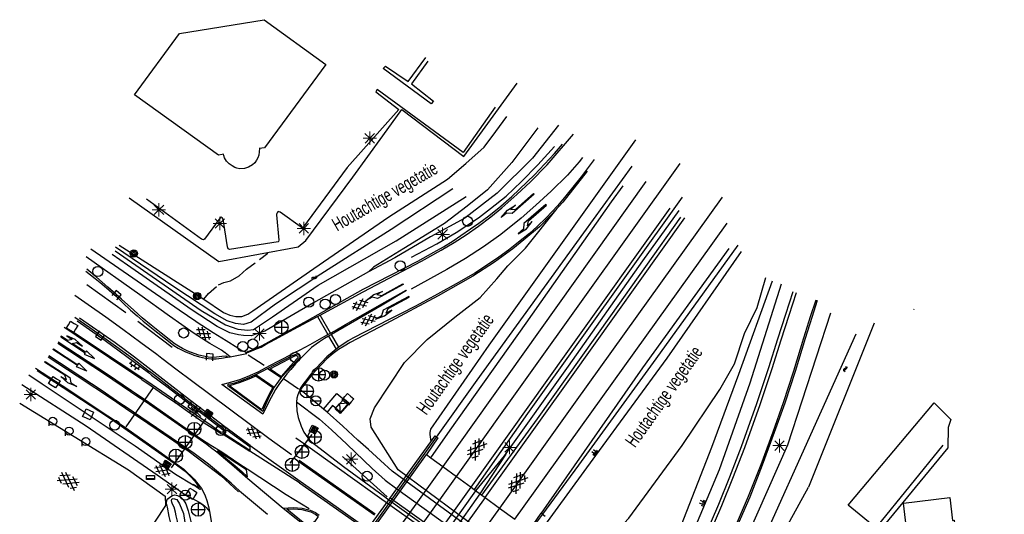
# Model space of a CAD drawing. Header units: metres. Extents: x 814 to 237605, y 2086 to 808797.
# Tile 51 of 57: x 119185 to 119369, y 404357 to 404449. Entities that reach past the tile are written whole.
import ezdxf

# ---------------------------------------------------------------- set-up
doc = ezdxf.new("R2010")
doc.units = ezdxf.units.M
doc.linetypes.add('Houtwal', pattern=[3, 2, -1])
doc.layers.get('0').update_dxf_attribs({"linetype": 'CONTINUOUS'})
for name, color, linetype in [('4401', 7, 'CONTINUOUS'), ('4411', 7, 'CONTINUOUS'), ('4413', 7, 'CONTINUOUS'), ('4601', 172, 'CONTINUOUS'), ('4602', 7, 'CONTINUOUS'), ('B-AF-HAAG-GD', 74, 'CONTINUOUS'), ('B-AF-HOUT-GD', 74, 'Houtwal'), ('B-BB-BORD-GD', 8, 'CONTINUOUS'), ('B-BP-BOOM-GD', 74, 'CONTINUOUS'), ('B-BW-PORT-GD', 8, 'CONTINUOUS'), ('B-GB-BOUW-GD', 242, 'CONTINUOUS'), ('B-GB-NOKL-GD', 242, 'CONTINUOUS'), ('B-GL-RAIL-GD', 232, 'CONTINUOUS'), ('B-KW-DIVR-GD', 134, 'CONTINUOUS'), ('B-KW-PIJLER-GD', 134, 'CONTINUOUS'), ('B-MK-BLOKLG-GD', 121, 'CONTINUOUS'), ('B-MK-DRIEH-GD', 121, 'CONTINUOUS'), ('B-MK-PIJL-GD', 121, 'CONTINUOUS'), ('B-MK-STRP-GD', 121, 'CONTINUOUS'), ('B-MK-STSTRP-GD', 121, 'CONTINUOUS'), ('B-MK-VLAK-GD', 121, 'CONTINUOUS'), ('B-OB-OVER-GD', 8, 'CONTINUOUS'), ('B-OV-PAAL-GD', 63, 'CONTINUOUS'), ('B-TE-OND-GD', 8, 'CONTINUOUS'), ('B-TR-SLOO-GD', 142, 'CONTINUOUS'), ('B-TR-TALB-GD', 72, 'CONTINUOUS'), ('B-TR-TALO-GD', 72, 'CONTINUOUS'), ('B-VH-BNDH-GD', 13, 'CONTINUOUS'), ('B-VH-FPAD-GD', 13, 'CONTINUOUS'), ('B-VH-HFDR-GD', 13, 'CONTINUOUS'), ('B-VH-OVRG-GD', 13, 'CONTINUOUS'), ('B-VH-WEGN-GD', 13, 'CONTINUOUS'), ('B-VR-KAST-GD', 214, 'CONTINUOUS'), ('B-VR-MAIB-GD', 214, 'CONTINUOUS'), ('B-WT-KOLK-GD', 213, 'CONTINUOUS'), ('L-AR-BLOCKS-GD', 8, 'CONTINUOUS'), ('L-AR-SYMB-GD', 8, 'CONTINUOUS')]:
    doc.layers.add(name, color=color, linetype=linetype)

# ---------------------------------------------------------------- blocks, each defined once
blk = doc.blocks.new('2502')
for p, q in [((-0.25, 0.15), (0.25, 0.15)), ((-0.25, 0.05), (0.25, 0.05)), ((-0.25, -0.05), (0.25, -0.05)), ((-0.25, -0.15), (0.25, -0.15))]:
    blk.add_line(p, q)
at = {"flags": 128}
blk.add_lwpolyline([(-0.25, -0.25), (-0.25, -0.15), (-0.25, -0.05), (-0.25, 0.05), (-0.25, 0.15), (-0.25, 0.25), (0.25, 0.25), (0.25, 0.15), (0.25, 0.05), (0.25, -0.05), (0.25, -0.15), (0.25, -0.25)], close=True, dxfattribs=at)
blk = doc.blocks.new('2501')
at = {"flags": 128}
for points in [[(0.001, 0.499), (0.001, -0.001), (0.001, -0.501)], [(-0.499, -0.001), (0.001, -0.001), (0.501, -0.001)]]:
    blk.add_lwpolyline(points, dxfattribs=at)
blk.add_circle((0.001, -0.001), 0.5)
blk = doc.blocks.new('2504', base_point=(119086.285987, 398817.713883))
blk.add_polyline3d([(119085.785987, 398817.463883, 0), (119085.785987, 398817.963883, 0), (119086.785987, 398817.963883, 0), (119086.785987, 398817.463883, 0), (119086.285987, 398817.463883, 0)], close=True)
blk.add_polyline3d([(119085.785987, 398817.963883, 0), (119086.285987, 398817.463883, 0), (119086.785987, 398817.963883, 0)])
blk = doc.blocks.new('3602')
at = {"flags": 128}
blk.add_lwpolyline([(-0.31, 0.001), (-0.31, 0.311), (0, 0.311), (0.31, 0.311), (0.31, 0.001), (0.31, -0.309), (0, -0.309), (-0.31, -0.309)], close=True, dxfattribs=at)
blk = doc.blocks.new('2503')
at = {"flags": 128}
blk.add_lwpolyline([(-0.374, -0.002), (0.001, -0.002), (0.376, -0.002)], dxfattribs=at)
blk.add_circle((0.001, -0.002), 0.375)
blk = doc.blocks.new('2401')
blk.add_circle((0.001, -0.001), 0.375)
blk = doc.blocks.new('2901')
for radius in [0.27, 0.18, 0.09]:
    blk.add_circle((0, 0), radius)
blk = doc.blocks.new('GV6', base_point=(119086.285987, 398817.713883))
at = {"layer": '4411'}
for points in [[(119086.285987, 398817.682633, 0), (119086.442237, 398817.807633, 0)], [(119086.285987, 398817.745133, 0), (119086.442237, 398817.620133, 0)], [(119086.348487, 398817.620133, 0), (119086.598487, 398817.807633, 0)], [(119086.348487, 398817.807633, 0), (119086.598487, 398817.620133, 0)], [(119086.504737, 398817.807633, 0), (119086.660987, 398817.682633, 0)], [(119086.504737, 398817.620133, 0), (119086.660987, 398817.745133, 0)]]:
    blk.add_polyline3d(points, dxfattribs=at)
blk = doc.blocks.new('2701')
at = {"lineweight": 0}
for q in [(-0.353, 0.351), (0.001, 0.497), (0.355, 0.351), (-0.499, -0.003), (-0.352, -0.356), (0.501, -0.003), (0.001, -0.503), (0.355, -0.356)]:
    blk.add_line((0.001, -0.003), q, dxfattribs=at)
blk = doc.blocks.new('WATER', base_point=(119086.285987, 398817.713883))
at = {"layer": '4601'}
for points in [[(119085.785987, 398817.863883, 0), (119085.848487, 398817.926383, 0), (119085.973487, 398817.988883, 0), (119086.098487, 398817.988883, 0), (119086.223487, 398817.926383, 0), (119086.285987, 398817.863883, 0), (119086.348487, 398817.801383, 0), (119086.473487, 398817.738883, 0), (119086.598487, 398817.738883, 0), (119086.723487, 398817.801383, 0), (119086.785987, 398817.863883, 0)], [(119085.785987, 398817.563883, 0), (119085.848487, 398817.626383, 0), (119085.973487, 398817.688883, 0), (119086.098487, 398817.688883, 0), (119086.223487, 398817.626383, 0), (119086.285987, 398817.563883, 0), (119086.348487, 398817.501383, 0), (119086.473487, 398817.438883, 0), (119086.598487, 398817.438883, 0), (119086.723487, 398817.501383, 0), (119086.785987, 398817.563883, 0)]]:
    blk.add_polyline3d(points, dxfattribs=at)
blk = doc.blocks.new('3604')
at = {"flags": 128}
blk.add_lwpolyline([(-0.25, 0.25), (-0.25, -0.25), (0.25, -0.25), (0.25, 0.25)], dxfattribs=at)
blk = doc.blocks.new('OV6', base_point=(119086.285987, 398817.713883))
at = {"layer": '4413'}
for points in [[(119086.285987, 398817.713883, 0), (119086.598487, 398817.713883, 0)], [(119086.317237, 398817.713883, 0), (119086.317237, 398817.745133, 0)], [(119086.379737, 398817.713883, 0), (119086.379737, 398817.682633, 0)], [(119086.442237, 398817.713883, 0), (119086.442237, 398817.745133, 0)], [(119086.504737, 398817.713883, 0), (119086.504737, 398817.682633, 0)], [(119086.567237, 398817.713883, 0), (119086.567237, 398817.745133, 0)]]:
    blk.add_polyline3d(points, dxfattribs=at)
blk = doc.blocks.new('1220')
at = {"flags": 128}
blk.add_lwpolyline([(0, 0), (0, 0.07), (5.45, 0.07), (6.2, -0.67), (7.5, -0.67), (5.7, -0.98), (4, -0.67), (5.2, -0.67), (4.45, -0.08), (0, -0.08)], close=True, dxfattribs=at)
blk = doc.blocks.new('1219')
at = {"flags": 128}
blk.add_lwpolyline([(0, 0), (0, 0.07), (5.45, 0.07), (5.45, 0.38), (7.5, 0), (5.45, -0.38), (5.45, -0.08), (0, -0.08)], close=True, dxfattribs=at)
blk = doc.blocks.new('1223')
at = {"flags": 128}
blk.add_lwpolyline([(2.45, 0.08), (3.05, 0.68), (4.35, 0.68), (2.55, 0.98), (0.85, 0.68), (2.05, 0.68), (1.45, 0.08), (0, 0.08), (0, 0), (0, -0.07), (5.45, -0.07), (5.45, -0.38), (7.5, 0), (5.45, 0.38), (5.45, 0.08)], close=True, dxfattribs=at)
blk = doc.blocks.new('3007')
at = {"flags": 128}
for points in [[(0.3, 0), (-0.3, 0), (-0.3, 0.3), (0.3, 0.3)], [(0, 0.04), (-0.25, 0.04), (-0.25, 0.09), (0.25, 0.09), (0.25, 0.04)]]:
    blk.add_lwpolyline(points, close=True, dxfattribs=at)
blk = doc.blocks.new('3001')
blk.add_line((-0.3, 0), (-0.3, -0.35))
blk.add_circle((0, 0), 0.3)
blk = doc.blocks.new('GV4', base_point=(119086.285987, 398817.713883))
at = {"layer": '4401'}
for points in [[(119086.285987, 398817.745133, 0), (119086.379737, 398817.807633, 0)], [(119086.285987, 398817.651383, 0), (119086.535987, 398817.807633, 0)], [(119086.285987, 398817.807633, 0), (119086.598487, 398817.620133, 0)], [(119086.285987, 398817.713883, 0), (119086.442237, 398817.620133, 0)], [(119086.348487, 398817.620133, 0), (119086.660987, 398817.807633, 0)], [(119086.410987, 398817.807633, 0), (119086.660987, 398817.651383, 0)], [(119086.504737, 398817.620133, 0), (119086.660987, 398817.713883, 0)], [(119086.567237, 398817.807633, 0), (119086.660987, 398817.745133, 0)]]:
    blk.add_polyline3d(points, dxfattribs=at)
blk = doc.blocks.new('1221')
at = {"flags": 128}
blk.add_lwpolyline([(0, 0), (0, -0.07), (5.45, -0.07), (6.2, 0.68), (7.5, 0.68), (5.7, 0.98), (4, 0.68), (5.2, 0.68), (4.45, 0.08), (0, 0.08)], close=True, dxfattribs=at)
blk = doc.blocks.new('TALUD', base_point=(119086.285987, 398817.713883))
at = {"layer": '4602'}
for points in [[(119085.785987, 398818.213883, 0), (119086.285987, 398818.213883, 0)], [(119085.785987, 398817.963883, 0), (119086.785987, 398817.963883, 0)], [(119085.785987, 398817.713883, 0), (119086.285987, 398817.713883, 0)], [(119085.785987, 398817.463883, 0), (119086.785987, 398817.463883, 0)], [(119085.785987, 398817.213883, 0), (119086.285987, 398817.213883, 0)]]:
    blk.add_polyline3d(points, dxfattribs=at)

msp = doc.modelspace()

# ---------------------------------------------------------------- linework, layer by layer
at = {"layer": 'B-AF-HAAG-GD'}
for points in [[(119205.398046, 404415.685271), (119222.123855, 404403.840338), (119236.904316, 404406.53633), (119238.334083, 404407.761951), (119247.086652, 404419.544671), (119252.706998, 404427.233671), (119256.218457, 404432.145838), (119267.797404, 404423.417483), (119277.768888, 404437.090416)], [(119344.296613, 404392.294173), (119332.107463, 404361.7155)], [(119316.036188, 404332.5204), (119332.107463, 404361.7155)]]:
    msp.add_lwpolyline(points, dxfattribs=at)
at = {"layer": 'B-AF-HOUT-GD'}
msp.add_lwpolyline([(119219.284438, 404396.767129), (119220.157274, 404397.867207), (119222.07021, 404399.494414), (119223.061138, 404399.891902), (119224.290111, 404400.235374), (119225.910985, 404401.136522), (119227.285244, 404402.381886), (119231.473588, 404405.545775)], dxfattribs=at)
at = {"layer": 'B-BW-PORT-GD'}
for points in [[(119213.286721, 404365.345423), (119219.733708, 404374.557321)], [(119239.466944, 404371.549894), (119235.327029, 404366.202985)]]:
    msp.add_lwpolyline(points, dxfattribs=at)
at = {"layer": 'B-GB-BOUW-GD'}
for points in [[(119206.388228, 404434.873123), (119214.746662, 404446.340312), (119230.547854, 404448.899214), (119242.063844, 404440.56872), (119230.600008, 404424.997379), (119229.610571, 404424.855073), (119229.659744, 404424.854328), (119229.63106, 404424.261261), (119229.550966, 404423.665215), (119229.37774, 404423.141439), (119229.126655, 404422.693659), (119228.830495, 404422.225763), (119228.411772, 404421.848763), (119227.61307, 404421.377142), (119226.913088, 404421.13537), (119226.040252, 404421.084706), (119225.450539, 404421.195347), (119225.11638, 404421.367828), (119224.589997, 404421.662871), (119224.056535, 404422.012676), (119223.789059, 404422.263761), (119223.550641, 404422.548), (119223.35022, 404422.832613), (119223.172524, 404423.158203), (119223.013826, 404423.550103), (119222.96428, 404423.800815), (119222.740763, 404423.741211), (119222.026252, 404423.643236)], [(119358.107382, 404372.880195), (119358.041816, 404369.094182), (119345.343792, 404353.617836), (119339.471989, 404358.38658), (119355.485522, 404377.466027), (119358.6021, 404374.337156)], [(119366.865167, 404347.906966), (119368.595564, 404333.984066), (119361.376696, 404333.00208), (119361.752951, 404332.258512), (119362.328881, 404327.724833), (119356.03314, 404326.958914), (119355.467641, 404331.342835), (119356.493213, 404332.668666), (119357.953527, 404332.863499), (119356.091999, 404346.534197), (119355.511972, 404346.441437), (119354.928591, 404346.915666), (119351.050192, 404346.416478), (119350.669839, 404349.890683), (119347.747349, 404349.596758), (119347.349488, 404352.660437), (119350.457498, 404352.974479), (119349.782475, 404358.767678), (119358.412855, 404359.795113), (119358.945199, 404355.533753), (119359.271162, 404355.567653), (119360.106745, 404347.854812), (119360.161507, 404347.157065)]]:
    msp.add_lwpolyline(points, close=True, dxfattribs=at)
at = {"layer": 'B-GB-NOKL-GD'}
msp.add_lwpolyline([(119357.131728, 404369.54457), (119344.815173, 404354.416539)], dxfattribs=at)
at = {"layer": 'B-GL-RAIL-GD'}
for points in [[(119258.044966, 404404.61557), (119262.777575, 404407.129769), (119266.389244, 404409.205501), (119270.529904, 404411.980469), (119272.756138, 404413.717572), (119275.664844, 404416.023899), (119278.580629, 404418.743361), (119281.613761, 404421.826412), (119284.731829, 404425.226857)], [(119262.716108, 404371.092428), (119270.273604, 404381.674488), (119290.177085, 404409.144778), (119299.169564, 404421.58613)], [(119270.066115, 404361.064986), (119275.407799, 404367.612634), (119287.319415, 404384.319071), (119301.151791, 404403.942038), (119307.937779, 404413.319339)], [(119318.904662, 404406.849254), (119303.634324, 404385.67694), (119289.188021, 404365.839024), (119282.456794, 404356.716905)], [(119239.555233, 404338.704009), (119249.163874, 404352.116172), (119262.716108, 404371.092428)], [(119245.184519, 404367.483367), (119253.526562, 404359.943752)], [(119275.605612, 404367.889796), (119270.801668, 404360.525344)], [(119251.295046, 404334.782847), (119270.066115, 404361.064986)], [(119270.801668, 404360.525344), (119256.07615, 404339.642037), (119252.201205, 404334.134166)], [(119274.793499, 404344.922636), (119254.047134, 404359.704589)], [(119282.456794, 404356.716905), (119280.60756, 404354.210903), (119260.001116, 404325.291846), (119259.290703, 404324.275587)]]:
    msp.add_lwpolyline(points, dxfattribs=at)
at = {"layer": 'B-KW-DIVR-GD'}
for points in [[(119240.180337, 404340.530146), (119262.436339, 404371.30477), (119262.716108, 404371.092428), (119262.927704, 404370.932241), (119260.805851, 404367.858826), (119261.650069, 404367.239461), (119263.874579, 404365.607438), (119266.42903, 404363.733352), (119269.14182, 404361.7431), (119269.703151, 404361.331276), (119271.166036, 404360.258023), (119271.805649, 404359.788768), (119274.439123, 404357.856706), (119277.296647, 404355.760269)], [(119280.049557, 404353.740582), (119282.221728, 404356.887896), (119282.456794, 404356.716905), (119282.965296, 404356.346611)]]:
    msp.add_lwpolyline(points, dxfattribs=at)
at = {"layer": 'B-KW-PIJLER-GD'}
msp.add_lwpolyline([(119241.964927, 404341.461892), (119260.805851, 404367.858826)], dxfattribs=at)
at = {"layer": 'B-MK-BLOKLG-GD'}
for points in [[(119289.952823, 404423.201789), (119289.325857, 404422.401224), (119287.108564, 404419.905279), (119284.101882, 404416.955595), (119281.242349, 404414.292757), (119278.479301, 404411.914159), (119274.670564, 404408.857931), (119271.46309, 404406.547506), (119268.104368, 404404.398386), (119264.648416, 404402.345006), (119258.005106, 404398.667027)], [(119204.782256, 404394.22052), (119197.48553, 404399.43928)]]:
    msp.add_lwpolyline(points, dxfattribs=at)
at = {"layer": 'B-MK-DRIEH-GD'}
for points in [[(119230.559861, 404384.403017), (119227.594017, 404386.350024)], [(119236.947159, 404380.025466), (119234.184311, 404381.952034)]]:
    msp.add_lwpolyline(points, dxfattribs=at)
at = {"layer": 'B-MK-STRP-GD'}
for points in [[(119227.129045, 404386.710244), (119228.266803, 404387.141206), (119229.123247, 404387.509756), (119230.010142, 404387.867212), (119230.816672, 404388.317354), (119232.577037, 404389.273879), (119236.083079, 404391.177358), (119240.524269, 404393.546653), (119241.025221, 404393.813902), (119249.033489, 404398.141761), (119259.886005, 404403.883178), (119263.557278, 404405.938794), (119265.964561, 404407.372658), (119268.224695, 404408.805032), (119270.525061, 404410.378967), (119272.818723, 404412.172322), (119274.883279, 404413.833056), (119277.707049, 404416.303296), (119280.244716, 404418.646876), (119283.327767, 404421.84392), (119288.237327, 404427.548458)], [(119292.079219, 404422.835965), (119289.665976, 404419.605021), (119286.848911, 404416.065623), (119285.266408, 404414.186586), (119283.14858, 404411.928315), (119281.478533, 404410.363321), (119280.042061, 404409.04196), (119278.021091, 404407.403205), (119276.142054, 404405.936186), (119274.306604, 404404.633079), (119272.392549, 404403.3296), (119269.86792, 404401.657317), (119266.91898, 404399.937723), (119262.914293, 404397.751351), (119258.793944, 404395.482929), (119256.087616, 404394.131288), (119254.003812, 404393.085469), (119247.097709, 404389.502592), (119246.241695, 404389.005248), (119245.412806, 404388.465258), (119244.939913, 404388.134511), (119244.493382, 404387.831821), (119243.979095, 404387.453486), (119243.23884, 404386.876622), (119242.275458, 404386.041309), (119241.242638, 404385.008021), (119240.261401, 404383.931731), (119239.219195, 404382.732391), (119238.25232, 404381.481397), (119237.790476, 404380.856102), (119237.155479, 404379.92536)], [(119266.42903, 404363.733352), (119280.243971, 404383.065511), (119308.126652, 404422.068928)], [(119301.767209, 404418.744106), (119282.025405, 404391.046573), (119263.874579, 404365.607438)], [(119315.989249, 404415.838753), (119288.583779, 404377.600883), (119274.439123, 404357.856706)], [(119269.14182, 404361.7431), (119287.182325, 404387.041141), (119306.294554, 404413.785)], [(119271.805649, 404359.788768), (119287.57348, 404381.881986), (119309.027054, 404411.956627)], [(119277.296647, 404355.760269), (119311.863863, 404403.947998), (119316.909769, 404410.954897)], [(119236.239697, 404386.830715), (119237.269394, 404387.345966), (119239.130115, 404388.362769), (119240.863187, 404389.331928), (119242.428203, 404390.188744), (119242.956487, 404390.482745), (119243.718001, 404390.906544), (119245.705118, 404392.041389), (119248.00416, 404393.353114), (119253.090858, 404396.239711), (119257.018992, 404398.468126)], [(119257.094882, 404398.390845), (119252.536248, 404395.694143), (119243.099234, 404390.236527), (119242.579427, 404389.922035), (119241.843086, 404389.476538), (119240.871648, 404388.844741), (119240.26181, 404388.426336), (119239.405624, 404387.774791), (119238.522068, 404386.928591), (119237.960172, 404386.368356), (119237.329502, 404385.701984)], [(119195.24171, 404397.53975), (119197.758053, 404395.795435), (119201.024921, 404393.473169), (119204.219737, 404391.172389), (119207.559248, 404388.736132), (119210.545611, 404386.509649), (119211.486952, 404385.800242)], [(119329.750155, 404397.958839), (119328.381402, 404393.755427), (119326.900758, 404389.129738), (119325.228849, 404383.79556), (119322.997148, 404377.077308), (119320.118384, 404369.061028), (119317.911907, 404363.373851), (119315.869886, 404358.261881), (119313.286542, 404352.376497), (119310.62474, 404346.608327), (119308.784584, 404342.733186), (119306.917046, 404338.947112)], [(119333.422126, 404396.631572), (119332.388996, 404393.495088), (119331.173752, 404389.55111), (119329.279591, 404383.370553), (119327.368006, 404377.482273), (119325.416713, 404372.017424), (119323.157478, 404365.93428), (119320.832658, 404360.019628), (119318.392675, 404354.35787), (119316.570297, 404350.117357), (119314.417225, 404345.339344), (119311.972046, 404340.201425)], [(119209.438692, 404383.610135), (119206.383758, 404385.96863), (119202.793323, 404388.657917), (119196.11574, 404393.256415)], [(119206.972726, 404392.702837), (119213.417842, 404387.864851)], [(119192.092427, 404388.562177), (119200.806891, 404382.8562), (119205.661039, 404379.57087)], [(119205.789221, 404379.707929), (119201.313386, 404382.758344), (119192.146816, 404388.760735)], [(119190.290504, 404386.047606), (119195.704468, 404382.503365), (119202.469223, 404378.006567), (119203.527814, 404377.289914)], [(119203.662883, 404377.434336), (119200.365552, 404379.6863), (119190.384381, 404386.210774)], [(119211.486952, 404385.800242), (119214.358569, 404383.63615), (119216.979601, 404381.646548), (119231.414729, 404370.849912), (119235.649266, 404367.863346)], [(119230.948923, 404384.05836), (119231.767898, 404384.49482), (119233.150129, 404385.209816), (119234.428681, 404385.876504), (119236.239697, 404386.830715)], [(119237.329502, 404385.701984), (119236.432542, 404384.72411), (119235.516989, 404383.70997), (119234.790437, 404382.862015), (119234.101035, 404381.955002)], [(119234.101035, 404381.955002), (119233.410739, 404381.049756), (119232.657858, 404379.927699), (119231.415846, 404377.631803), (119230.33812, 404375.325848), (119222.649866, 404380.870197), (119224.113905, 404381.231178), (119226.042115, 404381.845106), (119227.469274, 404382.397939), (119229.450383, 404383.266304), (119230.948923, 404384.05836)], [(119223.639675, 404372.654442), (119223.222432, 404372.976153), (119215.844505, 404378.664826), (119209.998837, 404383.177687), (119209.438692, 404383.610135)], [(119205.661039, 404379.57087), (119206.627069, 404378.917052), (119208.564916, 404377.631058), (119219.878622, 404369.733442), (119220.569596, 404369.201795), (119221.730091, 404368.308891), (119224.98674, 404365.607683), (119227.541544, 404363.34904)], [(119227.405571, 404365.076457), (119225.851753, 404366.099794), (119222.649121, 404368.245561), (119220.603191, 404369.509925), (119218.687647, 404370.782856), (119215.406784, 404373.069812), (119209.040263, 404377.530847), (119206.740098, 404379.059878), (119205.789221, 404379.707929)], [(119203.527814, 404377.289914), (119204.707416, 404376.491339), (119208.871507, 404373.672192), (119212.913074, 404370.934848), (119216.542625, 404368.414317), (119219.915875, 404365.868453), (119222.549283, 404363.84115), (119225.757503, 404360.891093)], [(119225.989216, 404361.087043), (119224.386596, 404362.506751), (119222.038918, 404364.453961), (119220.161372, 404366.016347), (119217.489594, 404367.990751), (119204.825375, 404376.640394), (119203.662883, 404377.434336)], [(119227.966972, 404369.492416), (119223.639675, 404372.654442)], [(119222.913244, 404371.609871), (119227.869742, 404368.466471)], [(119302.922237, 404332.780745), (119302.12957, 404332.114015), (119301.166741, 404331.479862), (119299.979986, 404330.929152), (119298.74489, 404330.595846), (119297.845976, 404330.426738), (119296.891998, 404330.327141), (119295.420473, 404330.398953), (119294.32511, 404330.509878), (119293.320432, 404330.790425), (119292.652454, 404331.032968), (119291.678524, 404331.634591), (119291.092378, 404331.996668), (119290.733432, 404332.249543), (119284.821223, 404336.414644), (119274.481459, 404343.754551), (119250.75277, 404360.709499), (119244.162466, 404365.404537), (119238.715679, 404369.293668), (119236.463584, 404370.901717)], [(119227.966972, 404369.492416), (119237.283178, 404362.881143)], [(119237.172537, 404362.52426), (119227.869742, 404368.466471)], [(119251.1158, 404356.55053), (119236.859285, 404366.593428)], [(119237.097321, 404366.777173), (119251.23965, 404356.741664)], [(119263.874579, 404365.607438), (119260.102072, 404360.320006), (119245.016444, 404339.277438)], [(119238.982656, 404357.671697), (119234.690376, 404360.317026), (119227.405571, 404365.076457)], [(119247.610966, 404337.420127), (119253.240832, 404345.278029), (119266.42903, 404363.733352)], [(119227.541544, 404363.34904), (119234.111466, 404357.849021)], [(119237.172537, 404362.52426), (119249.700689, 404353.694577)], [(119237.283178, 404362.881143), (119243.966002, 404358.126866), (119249.825486, 404353.958328), (119270.626017, 404339.096655)], [(119250.373846, 404335.442296), (119269.14182, 404361.7431)], [(119225.989216, 404361.087043), (119231.183388, 404356.68673)], [(119271.805649, 404359.788768), (119252.967347, 404333.585717)], [(119234.111466, 404357.849021), (119235.948407, 404357.970093), (119237.662786, 404357.822199), (119239.124589, 404357.44818), (119240.153515, 404357.00189), (119240.802939, 404356.509286)], [(119234.111466, 404357.849021), (119239.258827, 404353.726105)], [(119274.439123, 404357.856706), (119266.929784, 404347.37425), (119255.652226, 404331.663723)]]:
    msp.add_lwpolyline(points, dxfattribs=at)
at = {"layer": 'B-MK-STSTRP-GD'}
for points in [[(119240.524269, 404393.546653), (119242.428203, 404390.188744)], [(119242.956487, 404390.482745), (119241.025221, 404393.813902)], [(119242.579427, 404389.922035), (119243.979095, 404387.453486)], [(119244.493382, 404387.831821), (119243.099234, 404390.236527)], [(119204.808333, 404372.960289), (119209.947371, 404380.32258)]]:
    msp.add_lwpolyline(points, dxfattribs=at)
at = {"layer": 'B-MK-VLAK-GD'}
for points in [[(119227.868252, 404368.592013), (119223.114037, 404371.666495), (119223.620304, 404372.43763), (119227.910721, 404369.338189)], [(119227.45405, 404363.681292), (119227.253467, 404364.987163), (119221.850373, 404368.522684), (119223.439354, 404367.168196), (119225.121529, 404365.725543), (119226.400809, 404364.645907)], [(119239.200213, 404354.057421), (119234.811448, 404357.631837), (119235.960328, 404357.683618), (119236.85477, 404357.668717), (119237.58977, 404357.579683), (119238.509544, 404357.357283), (119239.247152, 404357.113276), (119240.198591, 404356.61744), (119240.641528, 404356.287752), (119239.921429, 404355.299432), (119239.617073, 404355.068837), (119239.400261, 404354.877729), (119239.274719, 404354.633723), (119239.250877, 404354.492907)]]:
    msp.add_lwpolyline(points, close=True, dxfattribs=at)
at = {"layer": 'B-TR-SLOO-GD'}
for points in [[(119203.517892, 404406.876449), (119219.284438, 404396.767129), (119222.991847, 404394.333397), (119224.14855, 404393.796582), (119225.264647, 404393.582006), (119226.422467, 404393.560026), (119227.541172, 404394.008924), (119228.466161, 404394.620989), (119239.835747, 404402.487685), (119253.821977, 404412.153323), (119264.723294, 404419.16879), (119268.195265, 404422.064085), (119271.5633, 404425.124784), (119273.758241, 404428.037588), (119275.799327, 404430.874024)], [(119281.628289, 404428.743531), (119276.763805, 404422.260035), (119272.182071, 404417.190288), (119268.423625, 404414.148216), (119264.162266, 404410.890822), (119256.582417, 404406.245757), (119250.965052, 404402.768199), (119250.038945, 404401.917715), (119239.767202, 404396.131967), (119230.66818, 404390.796979), (119229.2142, 404390.307848), (119228.147277, 404389.978532), (119226.707079, 404390.022863), (119225.766816, 404390.162934), (119224.142589, 404390.488897), (119221.824341, 404391.692538), (119216.959857, 404394.892563), (119205.046006, 404403.121356), (119202.184983, 404405.130778)], [(119265.763372, 404417.387485), (119254.226314, 404409.783516), (119241.1271, 404401.441611), (119232.667079, 404395.867144), (119228.159149, 404392.526099), (119226.69813, 404392.045028), (119225.229808, 404392.257231), (119223.662936, 404392.751044), (119221.330089, 404394.059626), (119213.725948, 404399.0628), (119202.816777, 404406.467735)], [(119202.762888, 404405.811169), (119218.782886, 404394.665561), (119223.325172, 404392.024492), (119225.648285, 404391.227853), (119227.519171, 404390.985939), (119228.573643, 404391.165163), (119232.094171, 404393.502974), (119240.626854, 404399.378102), (119255.170069, 404407.656612), (119268.205917, 404415.924745)], [(119340.933048, 404390.239675), (119315.61076, 404334.05969), (119315.19688, 404333.473329), (119314.725258, 404333.210696), (119314.29387, 404333.189834), (119313.828581, 404333.338101), (119313.413584, 404333.590676), (119313.105875, 404334.145371), (119312.948295, 404334.719439), (119313.298845, 404336.767976), (119315.241211, 404340.32302), (119328.207829, 404369.660426), (119336.23881, 404394.245852)]]:
    msp.add_lwpolyline(points, dxfattribs=at)
at = {"layer": 'B-TR-TALB-GD'}
for points in [[(119285.48322, 404429.25464), (119280.599737, 404423.06209), (119274.012306, 404416.536127), (119267.984413, 404411.901493), (119261.606716, 404408.387054), (119254.935839, 404404.496361), (119250.038945, 404401.917715)], [(119299.843096, 404426.493083), (119272.488662, 404388.217215), (119261.572816, 404372.55684), (119261.470371, 404371.959676), (119261.436471, 404371.550639), (119261.667439, 404370.241572)], [(119319.524922, 404405.701865), (119305.638903, 404385.793914), (119292.383202, 404367.637594), (119279.969417, 404350.665171), (119279.726901, 404350.504611), (119279.454955, 404350.482259), (119278.909945, 404350.677465)], [(119290.499333, 404345.605109), (119294.137814, 404344.973673), (119298.548185, 404344.430898), (119299.971246, 404344.339628), (119301.466205, 404344.279651), (119302.627751, 404344.406311), (119303.452157, 404344.54899), (119304.634937, 404344.883521), (119305.557319, 404345.510114), (119307.092884, 404346.590076), (119307.858803, 404347.385053), (119310.048529, 404352.170934), (119315.466591, 404365.052987), (119321.210616, 404381.177906), (119327.069753, 404399.637838)]]:
    msp.add_lwpolyline(points, dxfattribs=at)
msp.add_lwpolyline([(119214.435228, 404350.90657), (119214.447521, 404352.547188), (119214.467638, 404353.617464), (119214.36631, 404355.422367), (119214.174458, 404356.390942), (119214.023956, 404357.09763), (119213.746794, 404357.99617), (119213.49422, 404358.576198), (119213.349306, 404358.916317), (119213.256546, 404359.264631), (119213.329189, 404359.495599), (119213.571333, 404359.651316), (119214.27206, 404359.415506), (119214.764171, 404358.642508), (119215.52115, 404356.8458), (119215.768882, 404355.124716), (119215.885856, 404353.18086), (119215.68171, 404351.657216), (119215.393745, 404351.044406), (119215.088644, 404350.645055), (119214.850598, 404350.570921)], close=True, dxfattribs=at)
at = {"layer": 'B-TR-TALO-GD'}
for points in [[(119277.689167, 404348.591675), (119255.528905, 404364.975501), (119250.545584, 404372.930859), (119250.348517, 404374.501814), (119251.136788, 404376.554076), (119256.726959, 404384.983291), (119260.97975, 404389.287491), (119266.097554, 404393.461306), (119270.871513, 404397.095327), (119273.938545, 404400.574748), (119276.015394, 404402.997677), (119279.295512, 404406.300147), (119285.204195, 404413.725768)], [(119277.689167, 404348.591675), (119280.839273, 404347.017739), (119283.37694, 404346.677993), (119285.51563, 404346.478317), (119287.584283, 404346.45075), (119288.561054, 404346.66719), (119290.719488, 404347.575043), (119298.586183, 404355.981906), (119308.536061, 404369.4872), (119315.544077, 404379.947816), (119318.259069, 404384.710599), (119320.157477, 404390.409921), (119322.508507, 404395.214055), (119324.093618, 404400.813167)], [(119325.293534, 404400.159378), (119319.046595, 404382.749234), (119313.956358, 404369.163845), (119308.339366, 404354.648252), (119306.799703, 404350.468103), (119306.076252, 404349.284951), (119304.689699, 404348.437075), (119300.179117, 404347.603728), (119298.232281, 404347.182397), (119296.648287, 404346.83818), (119294.862383, 404346.57145), (119293.255293, 404346.24884), (119290.499333, 404345.605109)], [(119213.468143, 404349.083413), (119213.064694, 404349.900369), (119213.356011, 404351.959337), (119213.553452, 404353.1559), (119213.37054, 404354.302917), (119212.86241, 404356.261675), (119212.552466, 404358.016659), (119212.354653, 404358.72968), (119212.437355, 404359.317158), (119212.59568, 404359.547008), (119212.945857, 404359.88899), (119213.468143, 404360.200797), (119213.896178, 404360.286106), (119214.409896, 404360.189621), (119215.017491, 404359.867383), (119215.455212, 404359.459464), (119215.968557, 404358.649586), (119216.392123, 404357.347969), (119216.939741, 404355.07368), (119217.085772, 404352.193285), (119216.821649, 404350.242351), (119216.445022, 404349.699203), (119215.447762, 404349.222739), (119215.125897, 404349.140782)]]:
    msp.add_lwpolyline(points, dxfattribs=at)
at = {"layer": 'B-VH-BNDH-GD'}
for points in [[(119213.941776, 404388.425069), (119213.150921, 404389.053913), (119211.381088, 404390.428859), (119209.47769, 404391.918181), (119207.81743, 404393.32363), (119206.232614, 404394.720613), (119203.93018, 404396.784386), (119201.428805, 404399.017274), (119199.266868, 404400.889197), (119197.458708, 404402.369375)], [(119207.911583, 404381.97727), (119203.529813, 404384.94194), (119195.094638, 404390.501563), (119193.787806, 404391.334538)], [(119195.693292, 404392.735247), (119200.896405, 404389.105324), (119204.96405, 404386.126955), (119208.963945, 404383.10251)], [(119223.746344, 404385.959712), (119223.385739, 404386.167684), (119222.684989, 404386.09807), (119221.646007, 404385.961845), (119220.815694, 404385.933118), (119220.117641, 404385.961091), (119219.242099, 404386.163251), (119218.405427, 404386.381112), (119217.488312, 404386.649529), (119216.31196, 404387.118264), (119215.307947, 404387.61913), (119214.565568, 404388.006423), (119213.941776, 404388.425069)], [(119188.216635, 404383.49839), (119201.325186, 404374.934692)], [(119208.963945, 404383.10251), (119209.574185, 404382.641088), (119212.635168, 404380.326678), (119222.889029, 404372.409318), (119222.932988, 404372.235347), (119222.909891, 404372.102354), (119222.79776, 404371.983517), (119222.644278, 404371.932108), (119222.196125, 404372.136627), (119220.671364, 404373.251979), (119213.304975, 404378.328059), (119208.652265, 404381.476131), (119207.911583, 404381.97727)], [(119201.325186, 404374.934692), (119202.709119, 404373.966251), (119213.78293, 404366.216396), (119214.904987, 404365.388636), (119215.639614, 404364.862998), (119216.25168, 404364.259873), (119216.884234, 404363.675375), (119217.607685, 404362.861027), (119218.06162, 404362.254066), (119218.293955, 404361.878994), (119218.431276, 404361.637585)], [(119218.431276, 404361.637585), (119218.39835, 404361.594679), (119217.317113, 404362.245609), (119217.289918, 404362.143536)]]:
    msp.add_lwpolyline(points, dxfattribs=at)
for points in [[(119231.65203, 404383.769218), (119231.665068, 404383.823608), (119236.405873, 404386.281927), (119236.587294, 404386.310984), (119236.724757, 404386.234988), (119236.811557, 404386.125837), (119236.843594, 404386.014451), (119236.819752, 404385.847558), (119236.718797, 404385.729094), (119235.470825, 404384.33509), (119233.724781, 404382.396076), (119233.67151, 404382.402409)], [(119228.981742, 404382.495914), (119232.163885, 404380.294268), (119231.459805, 404378.956888), (119230.741196, 404377.576668), (119230.106034, 404376.231093), (119229.943612, 404376.289208), (119224.126943, 404380.581115), (119224.104219, 404380.669404), (119224.150785, 404380.718206), (119225.166672, 404381.0356), (119225.987726, 404381.247569), (119226.940655, 404381.599982), (119228.064948, 404382.071604)]]:
    msp.add_lwpolyline(points, close=True, dxfattribs=at)
at = {"layer": 'B-VH-FPAD-GD'}
for points in [[(119198.258527, 404406.193603), (119214.733251, 404394.827743), (119217.819409, 404392.672924), (119217.9002, 404392.620433), (119221.030378, 404390.56926), (119223.451203, 404389.08284), (119225.638134, 404387.701963), (119226.409067, 404387.244319), (119227.218912, 404386.914689)], [(119224.200385, 404386.028178), (119223.660725, 404386.502926), (119223.219496, 404386.834219), (119223.18347, 404386.862828), (119222.575634, 404387.272883), (119220.445611, 404388.507415), (119217.500769, 404390.36857), (119212.878057, 404393.643473), (119207.398527, 404397.604202), (119197.342478, 404404.703487)], [(119231.210573, 404383.868948), (119233.732232, 404382.18746)], [(119218.856014, 404361.503063), (119218.577334, 404361.291471), (119217.59949, 404361.966212), (119217.289918, 404362.143536), (119214.003467, 404364.131351), (119206.506693, 404369.376932), (119189.153918, 404380.927567), (119186.6766, 404382.634495)], [(119229.026073, 404382.765998), (119232.396343, 404380.394478)], [(119185.383924, 404380.906333), (119197.343969, 404373.174493), (119210.630962, 404364.059825), (119214.385309, 404361.364577), (119215.763294, 404360.382218), (119218.533098, 404358.882576), (119218.950358, 404358.643163), (119219.417778, 404358.26685), (119219.765124, 404357.941643), (119220.070599, 404357.570851), (119220.36752, 404357.231741)], [(119277.194586, 404348.099845), (119254.443812, 404364.755096), (119252.231298, 404366.742749), (119250.011007, 404368.749638), (119248.024054, 404370.496541), (119245.246199, 404373.125857), (119242.281197, 404375.697766), (119241.639052, 404376.254777), (119240.905992, 404376.89065), (119237.996192, 404379.32955), (119237.265837, 404379.910738), (119237.169706, 404379.987236)], [(119236.587976, 404377.639857), (119240.848923, 404374.413591), (119243.129109, 404372.426212), (119245.969938, 404369.778004), (119250.690456, 404365.248774), (119253.114274, 404363.040761), (119255.313115, 404361.455125), (119275.965978, 404346.561856), (119281.837465, 404342.500999), (119283.445252, 404341.72385), (119284.808921, 404341.053059), (119286.17306, 404340.432629), (119290.197038, 404339.515469), (119293.785396, 404338.807315), (119296.297464, 404338.14598), (119297.857234, 404337.6211), (119299.49655, 404336.984677), (119300.753378, 404336.378676), (119301.909443, 404335.704077), (119303.168075, 404334.93416), (119303.754775, 404334.567677)]]:
    msp.add_lwpolyline(points, dxfattribs=at)
at = {"layer": 'B-VH-HFDR-GD'}
for points in [[(119197.295447, 404402.015118), (119199.041222, 404400.622168), (119200.255551, 404399.62638), (119201.642625, 404398.448449), (119202.99714, 404397.267854), (119204.209308, 404396.102597), (119205.64998, 404394.766104), (119206.856105, 404393.671852), (119208.016405, 404392.70497), (119210.172392, 404390.964912), (119212.689683, 404388.944733), (119213.704458, 404388.171315)], [(119195.247003, 404393.419955), (119198.020481, 404391.509254), (119202.410363, 404388.433654), (119205.979564, 404385.787208), (119209.171263, 404383.324185)], [(119207.760194, 404381.815397), (119195.49697, 404390.049685), (119193.237581, 404391.484667)], [(119187.915631, 404383.905564), (119194.137239, 404379.885603), (119201.409142, 404375.024519)], [(119207.760194, 404381.815397), (119209.476282, 404380.612266), (119211.856312, 404378.984634), (119214.015847, 404377.496914), (119216.272021, 404375.89367), (119219.361617, 404373.742188), (119222.518119, 404371.734264), (119222.744625, 404371.684599), (119223.016349, 404371.779092), (119223.189086, 404371.982663), (119223.265114, 404372.221505), (119223.163839, 404372.415895), (119222.973424, 404372.653203), (119219.375965, 404375.456498), (119216.253156, 404377.867637), (119213.042432, 404380.348007), (119209.901416, 404382.759173), (119209.171263, 404383.324185)], [(119223.757767, 404380.722676), (119230.286338, 404375.937168)], [(119201.409142, 404375.024519), (119202.807078, 404374.090033), (119204.742395, 404372.796376), (119210.48642, 404368.795787), (119215.560266, 404365.083162)], [(119239.379772, 404370.190535), (119245.353956, 404365.621789), (119252.737601, 404360.192594), (119253.831525, 404359.406456), (119274.519284, 404344.539405), (119282.122892, 404339.075148), (119286.747593, 404336.004469), (119287.927394, 404335.221112), (119291.271163, 404333.041963), (119292.268062, 404332.39228)]]:
    msp.add_lwpolyline(points, dxfattribs=at)
at = {"layer": 'B-VH-OVRG-GD'}
for points in [[(119261.113861, 404441.194196), (119258.05726, 404436.94811), (119262.137198, 404433.718656), (119261.734866, 404433.23176), (119252.758407, 404439.812858), (119253.203952, 404440.245364), (119257.430293, 404437.395517), (119260.729783, 404441.878904)], [(119273.611837, 404432.565679), (119267.658078, 404424.131994), (119251.625546, 404435.878579), (119251.41544, 404435.44123), (119255.690955, 404432.162602), (119246.021592, 404421.352555), (119237.680667, 404410.056357), (119233.523988, 404413.026903), (119233.217024, 404413.133074), (119233.085149, 404413.067137), (119232.997232, 404412.910302), (119232.875788, 404412.659962), (119232.834809, 404412.536283), (119233.304941, 404407.784302), (119233.255395, 404407.544021), (119233.167105, 404407.479946), (119224.122845, 404406.041984), (119223.831528, 404406.174604), (119223.716044, 404406.558682), (119222.89946, 404411.695112), (119222.706118, 404411.970411), (119222.517245, 404412.053858), (119222.346627, 404411.979724), (119219.458782, 404407.960509), (119219.222971, 404407.852103), (119218.887695, 404407.955666), (119208.640911, 404415.462126)], [(119261.650069, 404367.239461), (119265.272775, 404372.357909), (119279.408016, 404392.329563), (119295.330279, 404414.915998), (119297.48685, 404417.924543)], [(119308.534943, 404415.811558), (119279.641592, 404375.505779), (119269.703151, 404361.331276)], [(119271.166036, 404360.258023), (119281.519511, 404374.468286), (119295.195796, 404393.691902), (119308.259645, 404412.053485)], [(119317.244672, 404406.245757), (119301.098891, 404384.020676), (119282.221728, 404356.887896)], [(119351.720371, 404394.888092), (119351.778113, 404394.968559)], [(119241.639052, 404376.254777), (119244.136475, 404379.20765), (119246.274371, 404377.399502), (119244.821395, 404375.68155), (119243.332503, 404376.940796), (119242.281197, 404375.697766)], [(119184.965947, 404377.398227), (119205.269151, 404364.98407), (119212.089785, 404360.042472), (119212.150507, 404358.345975), (119198.295408, 404337.34167), (119186.592036, 404319.336225)]]:
    msp.add_lwpolyline(points, dxfattribs=at)
at = {"layer": 'B-VH-WEGN-GD'}
for points in [[(119213.704458, 404388.171315), (119214.519618, 404387.65577), (119215.242476, 404387.300615), (119215.900246, 404386.977296), (119216.907556, 404386.595703), (119217.466172, 404386.368382), (119218.525045, 404386.058979), (119219.626492, 404385.785468), (119220.655934, 404385.655015), (119221.623914, 404385.656476), (119222.599587, 404385.779259), (119223.676395, 404385.949164), (119223.746344, 404385.959712), (119224.200385, 404386.028178), (119227.333342, 404386.657606), (119227.218912, 404386.914689), (119228.499379, 404387.439746), (119229.333335, 404387.791126), (119230.041045, 404388.120866), (119230.897449, 404388.557065), (119232.418169, 404389.38954), (119238.663995, 404392.83787), (119249.000334, 404398.628656), (119259.241157, 404403.885414), (119262.200528, 404405.560677), (119264.02592, 404406.546016), (119265.830078, 404407.699738), (119267.253139, 404408.654903), (119269.053199, 404409.891699), (119270.603665, 404410.980974), (119272.450291, 404412.328784), (119274.685838, 404414.160509), (119276.748159, 404415.937845), (119280.975991, 404419.951473), (119284.685262, 404423.962493), (119286.173516, 404425.698478)], [(119290.825658, 404420.661513), (119286.250257, 404414.863472), (119284.155526, 404412.585084), (119281.905451, 404410.268326), (119279.012763, 404407.853593), (119276.909464, 404406.178702), (119273.518332, 404403.721873), (119269.472294, 404401.053448), (119263.040581, 404397.420172), (119253.268772, 404392.206628), (119246.583738, 404388.724972), (119245.474354, 404388.039977), (119244.44199, 404387.399267), (119243.399189, 404386.641308), (119242.276917, 404385.698445), (119241.225836, 404384.640876), (119240.371419, 404383.669022), (119239.468734, 404382.686509), (119237.265837, 404379.910738), (119237.111707, 404379.59494), (119236.849935, 404378.97611), (119236.6419, 404378.305422), (119236.587976, 404377.639857), (119236.5601, 404377.295781)], [(119333.707066, 404396.537715), (119332.674842, 404393.403981), (119331.460517, 404389.462987), (119329.565697, 404383.280277), (119327.652001, 404377.385495), (119325.698605, 404371.914756), (119323.437721, 404365.827174), (119321.110086, 404359.90536), (119318.66824, 404354.239279), (119316.844887, 404349.996497), (119314.689455, 404345.213246), (119312.242934, 404340.072507)], [(119329.155869, 404398.152356), (119327.786631, 404393.947454), (119326.304932, 404389.318471), (119324.634045, 404383.987553), (119322.406387, 404377.281472), (119319.532838, 404369.279715), (119317.330348, 404363.602814), (119315.293373, 404358.503476), (119312.7166, 404352.63306)], [(119231.210573, 404383.868948), (119235.8251, 404386.305024), (119236.49826, 404386.562814), (119236.784735, 404386.596341), (119236.949765, 404386.487935), (119237.083875, 404386.334453), (119237.174027, 404386.137758), (119237.20979, 404385.9392), (119237.150931, 404385.788326), (119233.732232, 404382.18746)], [(119223.757767, 404380.722676), (119223.781981, 404380.798299), (119223.924287, 404380.967055), (119225.102597, 404381.221492), (119226.153129, 404381.566827), (119226.951086, 404381.859635), (119227.762454, 404382.18001), (119229.026073, 404382.765998), (119230.357009, 404383.437985), (119231.210573, 404383.868948)], [(119233.732232, 404382.18746), (119233.234953, 404381.520031), (119232.396343, 404380.394478), (119231.802159, 404379.221384), (119231.270932, 404378.089641), (119230.520659, 404376.428161), (119230.286338, 404375.937168)], [(119236.5601, 404377.295781), (119236.650997, 404375.988577), (119236.931139, 404374.702607), (119237.43219, 404373.124201), (119237.97422, 404371.987615), (119238.722258, 404370.951612), (119239.379772, 404370.190535)], [(119215.560266, 404365.083162), (119217.516043, 404363.225733), (119218.21742, 404362.372974), (119218.856014, 404361.503063), (119219.221438, 404360.820469), (119219.547783, 404360.141772), (119219.873023, 404359.246585), (119220.201701, 404358.152553), (119220.36752, 404357.231741)], [(119220.36752, 404357.231741), (119220.838629, 404354.27982), (119220.867314, 404352.826212), (119220.677697, 404351.00827), (119220.215388, 404349.389632), (119220.769712, 404349.043925), (119218.654492, 404345.357005), (119211.032548, 404333.029274), (119202.234902, 404319.172312), (119188.107484, 404297.139828)]]:
    msp.add_lwpolyline(points, dxfattribs=at)

# ---------------------------------------------------------------- block references
at = {"layer": 'B-BB-BORD-GD', "xscale": 2.5, "yscale": 2.5, "zscale": 2.5}
for p in [(119268.509307, 404411.310662), (119255.94204, 404403.028224), (119199.546701, 404401.945223), (119238.883191, 404396.230687), (119241.924145, 404395.877157), (119243.85012, 404396.733229), (119215.543218, 404390.490484), (119228.426489, 404388.438615), (119226.576795, 404387.950382), (119236.316838, 404385.947768), (119241.815, 404382.644), (119214.755975, 404378.075112), (119202.681565, 404373.284016), (119222.47869, 404372.303355), (119249.742784, 404363.77186)]:
    msp.add_blockref('2401', p, dxfattribs=at)
at = {"layer": 'B-BP-BOOM-GD', "xscale": 2.5, "yscale": 2.5, "zscale": 2.5}
for p in [(119206.245922, 404405.301024), (119218.065896, 404397.376959), (119243.570094, 404382.771617)]:
    msp.add_blockref('2901', p, dxfattribs=at)
at = {"layer": 'B-MK-PIJL-GD'}
for name, p, rotation in [('1220', (119280.86833, 404416.423623), 221.15586), ('1221', (119283.149325, 404414.386634), 220.809583), ('1220', (119256.468424, 404399.571155), 208.712635), ('1221', (119257.591226, 404397.223104), 208.138325), ('1223', (119192.656063, 404389.832873), 326.620596), ('1219', (119191.206925, 404387.463589), 327.19748), ('1220', (119189.661302, 404385.096539), 327.332168)]:
    msp.add_blockref(name, p, dxfattribs=dict(at, rotation=rotation))
at = {"layer": 'B-OB-OVER-GD', "xscale": 2.5, "yscale": 2.5, "zscale": 2.5}
for name, p in [('3001', (119191.126832, 404374.032055)), ('3001', (119194.171884, 404372.192134)), ('3001', (119197.295167, 404370.234121)), ('3007', (119209.375539, 404363.145639))]:
    msp.add_blockref(name, p, dxfattribs=at)
at = {"layer": 'B-OV-PAAL-GD', "xscale": 2.5, "yscale": 2.5, "zscale": 2.5}
for p in [(119250.246444, 404426.798557), (119210.930475, 404413.467233), (119222.278454, 404410.912056), (119237.964162, 404409.994145), (119263.841891, 404408.886988), (119229.663097, 404390.374531), (119187.056579, 404379.033257), (119217.845731, 404375.794862), (119276.30783, 404369.161983), (119326.67897, 404369.487946), (119246.779689, 404366.945062), (119213.357129, 404361.390655)]:
    msp.add_blockref('2701', p, dxfattribs=at)
at = {"layer": 'B-VR-KAST-GD', "xscale": 2.5, "yscale": 2.5, "zscale": 2.5, "rotation": 228.74644}
msp.add_blockref('2504', (119245.09921, 404376.858805), dxfattribs=at)
at = {"layer": 'B-VR-MAIB-GD', "xscale": 2.5, "yscale": 2.5, "zscale": 2.5}
for name, p in [('2501', (119233.783612, 404391.583649)), ('2501', (119240.710073, 404382.755194)), ('2501', (119238.508799, 404379.638244)), ('2503', (119240.171769, 404377.867241)), ('2501', (119217.526846, 404372.579191)), ('2501', (119215.824761, 404370.114539)), ('2501', (119239.956447, 404371.101369)), ('2501', (119237.608557, 404368.341852)), ('2501', (119214.10256, 404367.598478)), ('2501', (119235.77926, 404365.916133)), ('2503', (119215.844878, 404360.232089)), ('2501', (119218.245134, 404357.568842))]:
    msp.add_blockref(name, p, dxfattribs=at)
for p, rotation in [((119220.127472, 404375.414882), 234.421385), ((119239.80371, 404372.476746), 242.318013), ((119212.347948, 404365.926195), 325.871846)]:
    msp.add_blockref('2502', p, dxfattribs=dict(at, rotation=rotation))
at = {"layer": 'B-WT-KOLK-GD', "xscale": 2.5, "yscale": 2.5, "zscale": 2.5}
for name, p, rotation in [('3604', (119203.028788, 404397.524391), 138.695556), ('3602', (119194.719129, 404391.606857), 58.957346), ('3604', (119199.991905, 404389.995669), 325.17932), ('3604', (119220.392007, 404385.9806), 175.487722), ('3602', (119191.428953, 404381.314997), 57.55336600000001), ('3602', (119246.17731, 404378.136441), 230.134335), ('3602', (119197.726928, 404375.303869), 245.946482), ('3604', (119217.168846, 404376.899411), 324.539256), ('3602', (119216.967, 404360.499), 329.486874)]:
    msp.add_blockref(name, p, dxfattribs=dict(at, rotation=rotation))
at = {"layer": 'L-AR-BLOCKS-GD', "yscale": 0.8}
for p, rotation in [((119239.909881, 404400.780012), 31.51911), ((119338.909843, 404383.769963), 247.074727)]:
    msp.add_blockref('WATER', p, dxfattribs=dict(at, rotation=rotation))
at = {"layer": 'L-AR-BLOCKS-GD'}
for p, xscale, yscale, zscale, rotation in [((119292.1975, 404368.2), 0.999742, 0.999742, 0.999742, 140.642037), ((119312.29828, 404358.80898), 0.99951, 0.99951, 0.99951, 156.78187)]:
    msp.add_blockref('TALUD', p, dxfattribs=dict(at, xscale=xscale, yscale=yscale, zscale=zscale, rotation=rotation))
at = {"layer": 'L-AR-SYMB-GD'}
for name, p, xscale, yscale, zscale, rotation in [('GV6', (119247.030028, 404395.170097), 8, 8, 8, 24.510264), ('GV6', (119248.704919, 404392.287095), 8, 8, 8, 26.278456), ('GV6', (119218.081915, 404391.320009), 8, 8, 8, 322.436384), ('OV6', (119205.424123, 404384.912883), 7.000000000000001, 16, 7.000000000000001, 325.20994), ('GV6', (119227.309831, 404372.62762), 8, 8, 8, 329.851166), ('GV4', (119271.17587, 404370.425974), 10, 11.5, 10, 234.966202), ('GV6', (119210.253962, 404365.546961), 8, 8, 8, 332.26504), ('GV4', (119195.72384, 404361.984838), 10, 11.5, 10, 150.318339), ('GV4', (119278.851085, 404364.125018), 9.999999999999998, 11.5, 9.999999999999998, 233.435761)]:
    msp.add_blockref(name, p, dxfattribs=dict(at, xscale=xscale, yscale=yscale, zscale=zscale, rotation=rotation))

# ---------------------------------------------------------------- texts
at = {"layer": 'B-TE-OND-GD', "width": 0.68}
for rotation, p in [(30.193534, (119244.178691, 404409.375374)), (54.63749, (119260.819465, 404375.033507)), (54.63749, (119299.736553, 404368.96864))]:
    msp.add_text('Houtachtige vegetatie', height=2.5, rotation=rotation, dxfattribs=at).set_placement(p)

doc.saveas('drawing.dxf')
